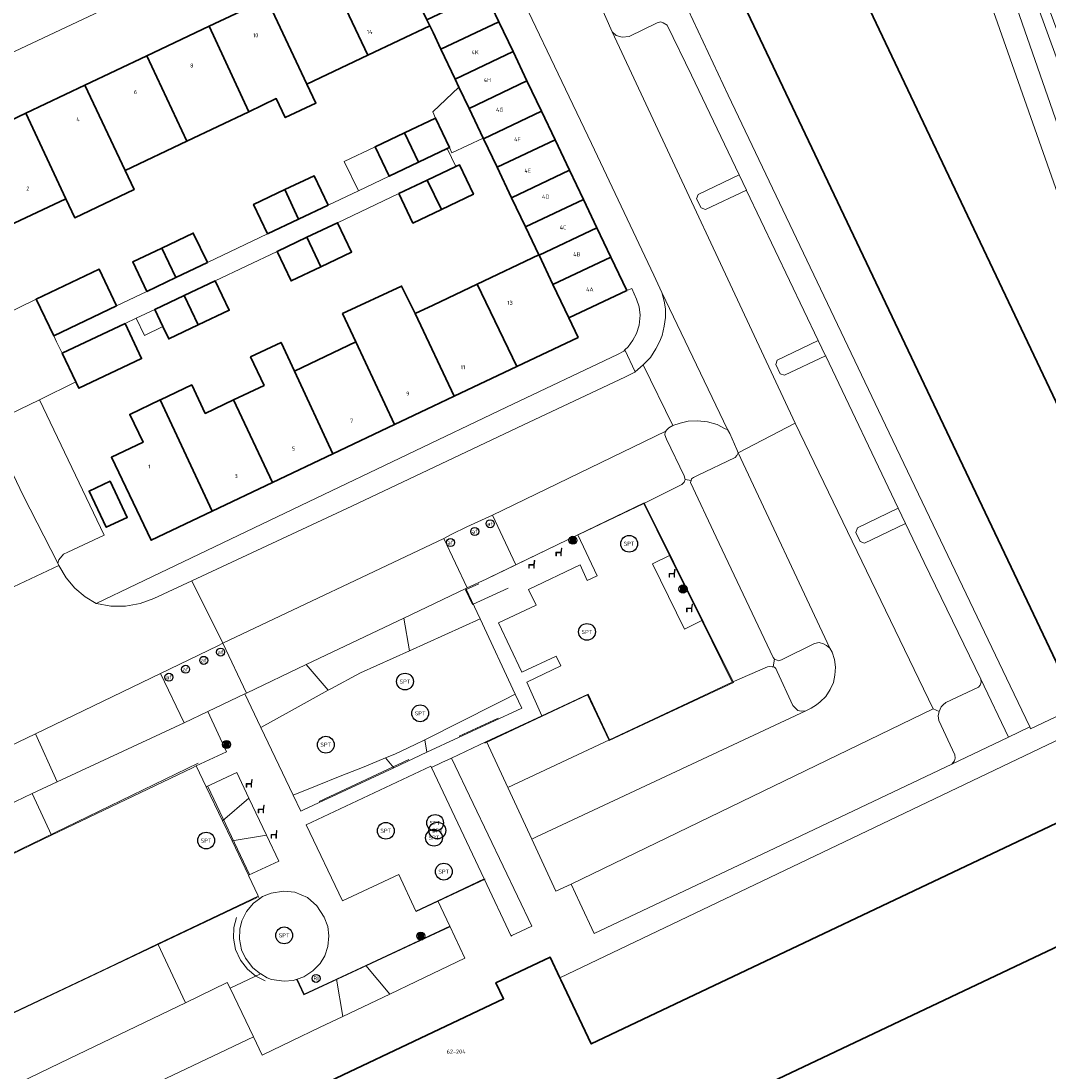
# Model space of a CAD drawing. Header units: metres. Extents: x 73718 to 76933, y 443658 to 446696.
# Tile 47 of 161: x 74582 to 74674, y 445392 to 445486. Entities that reach past the tile are written whole.
import ezdxf
from ezdxf.enums import TextEntityAlignment as Align

# ---------------------------------------------------------------- set-up
doc = ezdxf.new("R2010")
doc.units = ezdxf.units.M
for name, color, linetype, lineweight in [('B-WE-GR-BEPLANTING_CULTUUR_BODEMBEDEKKER-GV', 90, 'Continuous', 18), ('B-WE-GR-BEPLANTING_CULTUUR_HEESTERS-GV', 90, 'Continuous', 18), ('B-WE-IE-MEUBILAIR-S', 7, 'Continuous', 25), ('B-WE-IE-MEUBILAIR_WEGMEUBILAIR-G', 7, 'Continuous', 18), ('B-WE-IE-MEUBILAIR_WEGMEUBILAIR-S', 7, 'Continuous', 25), ('B-WE-IE-MEUBILAIR_WEGMEUBILAIR_AFVALBAK-S', 7, 'Continuous', 25), ('B-WE-IE-TERREINAFSCHEIDING_KUNSTMATIG_HEKWERK-G', 20, 'IE-TERREINAFSCHEIDING_KUNSTMATIG-SO', 18), ('B-WE-OG-BEBOUWING-GV', 7, 'Continuous', 35), ('B-WE-OG-BEBOUWING-T18', 10, 'Continuous', 18), ('B-WE-OG-BEBOUWING_LUIFEL-GV', 7, 'Continuous', 18), ('B-WE-OG-TERREIN_BEGROEID-GV', 7, 'Continuous', 18), ('B-WE-OG-TERREIN_ERF-GV', 7, 'Continuous', 18), ('B-WE-VH-GESLOTENVERHARDING_KUNSTSTOF-GV', 10, 'Continuous', 18), ('B-WE-VH-ONVERHARD_BOOMSCHORS-GV', 210, 'Continuous', 18), ('B-WE-VH-OPENVERHARDING-GV', 30, 'Continuous', 18), ('B-WE-VH-OPENVERHARDING_BETONSTRAATSTEEN-GV', 30, 'Continuous', 18), ('B-WE-VH-OPENVERHARDING_STRAATBAKSTEEN-GV', 30, 'Continuous', 18), ('B-WE-VH-OPENVERHARDING_TEGEL-GV', 30, 'Continuous', 18)]:
    doc.layers.add(name, color=color, linetype=linetype, lineweight=lineweight)
doc.styles.add('NLCS-ISO', font='NLCS-ISO.ttf')
doc.styles.add('NLCS-ISO-M200-T18', font='NLCS-ISO.ttf', dxfattribs={"height": 0.36})
doc.linetypes.add('IE-TERREINAFSCHEIDING_KUNSTMATIG-SO', pattern='A,4,[82,NLCS.SHX,S=0.75,R=90,X=0,Y=0],4,-2', length=10)

# ---------------------------------------------------------------- blocks, each defined once
blk = doc.blocks.new('SIE-WEG_AFVALBAK-SO')
h = blk.add_hatch(color=256)
h.dxf.hatch_style = 1
h.paths.add_polyline_path([(-0.864, -0.864), (0.864, -0.864), (0.864, 0.864), (-0.864, 0.864)])
for points in [[(-1.152, -1.152), (1.152, -1.152), (1.152, 1.152), (-1.152, 1.152)], [(-0.864, -0.864), (0.864, -0.864), (0.864, 0.864), (-0.864, 0.864)]]:
    blk.add_lwpolyline(points, close=True)
blk.add_circle((0, 0), 1.8)
blk = doc.blocks.new('SIE-MEUBILAIR_PAAL_AFSLUITPAAL-SO')
blk.add_circle((0, 0), 1.8)
at = {"style": 'NLCS-ISO'}
blk.add_text('af', height=1.8, dxfattribs=at).set_placement((0, 0), align=Align.MIDDLE_CENTER)
blk = doc.blocks.new('SIE-MEUBILAIR_PUT_RIOOLPUT-SO')
blk.add_circle((0, 0), 1.8)
at = {"style": 'NLCS-ISO'}
blk.add_text('RI', height=1.8, dxfattribs=at).set_placement((0, 0), align=Align.MIDDLE_CENTER)
blk = doc.blocks.new('SIE-WEG_ZITBANK-SO')
at = {"color": 0, "linetype": 'ByBlock', "lineweight": 18}
blk.add_lwpolyline([(-0.91, -1.63), (-0.91, -0.2), (1.09, -0.2), (1.09, -1.63), (1.29, -1.63), (1.29, -0.21), (1.54, 1.78), (1.33, 1.78), (1.11, 0), (-1.11, 0), (-1.11, -1.63)], close=True, dxfattribs=at)
blk = doc.blocks.new('SIE-WEG_SPEELTOESTEL-SO')
blk.add_circle((0, 0), 3.75)
at = {"style": 'NLCS-ISO'}
blk.add_text('SPT', height=1.8, dxfattribs=at).set_placement((0, 0), align=Align.MIDDLE_CENTER)

msp = doc.modelspace()

# ---------------------------------------------------------------- linework, layer by layer
at = {"layer": 'B-WE-GR-BEPLANTING_CULTUUR_BODEMBEDEKKER-GV', "flags": 128}
for points in [[(74616.08, 445432.699), (74616.582, 445429.782), (74622.894, 445432.621), (74621.621, 445435.339)], [(74649.168, 445429.038), (74649.042, 445428.333), (74649.16, 445428.31), (74649.286, 445428.184), (74649.414, 445427.943), (74650.816, 445424.908), (74651.07, 445424.618), (74651.248, 445424.44), (74651.539, 445424.376), (74651.96, 445424.416), (74652.441, 445424.657), (74652.911, 445424.951), (74653.229, 445425.217), (74653.748, 445425.689), (74654.129, 445426.311), (74654.419, 445426.934), (74654.547, 445427.594), (74654.596, 445428.305), (74654.519, 445428.992), (74654.327, 445429.664), (74654.09, 445430.024), (74654.085, 445430.032), (74653.819, 445430.26), (74653.527, 445430.413), (74653.145, 445430.514), (74652.739, 445430.423), (74649.793, 445428.958), (74649.566, 445428.895), (74649.399, 445428.933), (74649.172, 445429.033)], [(74617.953, 445421.83), (74618.145, 445420.714), (74626.62, 445424.665), (74626.033, 445425.918), (74625.035, 445425.407), (74620.366, 445423.057), (74618.919, 445422.303)], [(74598.445, 445417.633), (74599.89, 445414.607), (74602.262, 445416.621), (74601.169, 445418.923)], [(74610.079, 445400.459), (74607.19, 445399.109), (74606.559, 445400.46), (74606.222, 445400.348), (74605.394, 445400.27), (74604.283, 445400.419), (74603.904, 445400.585), (74603.313, 445400.924), (74603.304, 445400.919), (74600.577, 445399.64), (74602.66, 445395.305), (74603.448, 445393.681), (74606.078, 445394.939), (74608.568, 445396.13), (74610.653, 445397.127)]]:
    msp.add_lwpolyline(points, close=True, dxfattribs=at)
at = {"layer": 'B-WE-GR-BEPLANTING_CULTUUR_HEESTERS-GV', "flags": 128}
for points in [[(74646.014, 445472.277), (74642.361, 445470.533), (74642.219, 445470.133), (74642.607, 445469.321), (74643.007, 445469.179), (74646.66, 445470.924)], [(74653.067, 445457.479), (74649.414, 445455.735), (74649.272, 445455.335), (74649.66, 445454.523), (74650.06, 445454.381), (74653.712, 445456.125)], [(74639.376, 445449.06), (74639.542, 445448.679), (74641.108, 445445.392), (74641.198, 445445.063), (74641.197, 445445.061), (74641.72, 445444.976), (74641.756, 445445.126), (74641.934, 445445.254), (74642.289, 445445.445), (74645.642, 445447.05), (74645.819, 445447.216), (74645.933, 445447.457), (74645.819, 445447.761), (74645.182, 445449.17), (74644.964, 445449.527), (74644.762, 445449.602), (74644.062, 445449.982), (74643.198, 445450.222), (74642.283, 445450.309), (74641.457, 445450.282), (74640.759, 445450.103), (74640.1, 445449.886), (74639.732, 445449.684), (74639.516, 445449.493), (74639.459, 445449.391), (74639.402, 445449.288)], [(74642.672, 445432.475), (74645.392, 445426.972), (74648.55, 445428.347), (74648.728, 445428.385), (74648.968, 445428.347), (74649.042, 445428.333), (74649.168, 445429.038), (74649.057, 445429.173), (74643.948, 445439.935), (74641.682, 445444.821), (74641.72, 445444.976), (74641.197, 445445.061), (74641.11, 445444.847), (74640.907, 445444.63), (74637.508, 445442.919), (74639.804, 445438.275)], [(74660.215, 445442.501), (74656.562, 445440.756), (74656.42, 445440.356), (74656.808, 445439.544), (74657.208, 445439.402), (74660.861, 445441.147)], [(74607.381, 445428.554), (74609.332, 445426.256), (74609.576, 445426.392), (74612.221, 445427.821), (74616.582, 445429.782), (74616.08, 445432.699)], [(74602.039, 445426.009), (74601.893, 445425.939), (74603.332, 445422.929), (74605.855, 445424.319), (74609.332, 445426.256), (74607.381, 445428.554)], [(74667.58, 445427.244), (74667.605, 445426.967), (74667.517, 445426.712), (74667.365, 445426.522), (74664.471, 445425.158), (74664.229, 445424.956), (74664.051, 445424.765), (74663.875, 445424.37), (74663.76, 445423.977), (74663.838, 445423.558), (74665.263, 445420.487), (74665.302, 445420.181), (74665.24, 445419.94), (74664.986, 445419.661), (74670.063, 445422.081)], [(74623.477, 445421.669), (74625.367, 445417.585), (74634.436, 445421.836), (74632.531, 445425.911), (74628.404, 445423.977)], [(74600.271, 445420.764), (74598.581, 445424.344), (74596.472, 445423.332), (74585.135, 445418.077), (74582.914, 445417.023), (74584.652, 445413.304), (74597.221, 445419.336), (74597.557, 445419.493)], [(74618.145, 445420.714), (74617.953, 445421.83), (74617.111, 445421.418), (74615.281, 445420.549), (74614.464, 445420.211), (74615.202, 445419.342)], [(74606.9, 445415.467), (74607.197, 445415.609), (74615.202, 445419.342), (74614.464, 445420.211), (74612.541, 445419.413), (74610.398, 445418.575), (74608.363, 445417.748), (74606.224, 445416.881)], [(74625.652, 445404.309), (74625.725, 445404.344), (74626.57, 445404.751), (74627.495, 445405.197), (74624.939, 445410.555), (74622.271, 445416.134), (74620.329, 445420.194), (74619.467, 445419.79), (74618.544, 445419.358), (74623.241, 445409.413)], [(74594.14, 445403.601), (74589.604, 445401.442), (74580.732, 445397.229), (74575.21, 445408.772), (74584.652, 445413.304), (74582.914, 445417.023), (74580.692, 445415.968), (74576.62, 445414.037), (74569.906, 445410.814), (74569.436, 445410.673), (74569.118, 445410.722), (74568.916, 445410.81), (74568.914, 445410.811), (74569.411, 445409.859), (74577.016, 445393.945), (74579.069, 445389.931), (74586.239, 445393.375), (74596.592, 445398.355)], [(74602.262, 445416.621), (74599.89, 445414.607), (74600.756, 445412.795), (74603.827, 445413.324)], [(74604.929, 445411.002), (74603.827, 445413.324), (74600.756, 445412.795), (74602.213, 445409.746)], [(74600.577, 445399.64), (74603.304, 445400.919), (74603.295, 445400.938), (74602.602, 445401.483), (74601.944, 445402.334), (74601.6, 445403.084), (74601.416, 445404.024), (74601.439, 445404.923), (74601.638, 445405.676), (74602.055, 445406.503), (74602.659, 445407.247), (74603.198, 445407.63), (74603.092, 445407.862), (74594.14, 445403.601), (74596.592, 445398.355), (74600.33, 445400.153)], [(74620.195, 445405.188), (74612.686, 445401.678), (74614.847, 445399.132), (74617.188, 445400.252), (74621.531, 445402.329)], [(74610.079, 445400.459), (74610.653, 445397.127), (74614.847, 445399.132), (74612.686, 445401.678)]]:
    msp.add_lwpolyline(points, close=True, dxfattribs=at)
at = {"layer": 'B-WE-IE-MEUBILAIR_WEGMEUBILAIR-G', "flags": 128}
for points in [[(74621.011, 445422.166), (74624.496, 445423.749)], [(74608.544, 445416.324), (74616.523, 445420.073)], [(74603.701, 445400.311), (74602.88, 445400.729), (74602.122, 445401.352), (74601.5, 445402.16), (74601.075, 445403.103), (74600.882, 445404.105), (74600.918, 445405.085), (74601.147, 445405.977)]]:
    msp.add_lwpolyline(points, dxfattribs=at)
at = {"layer": 'B-WE-IE-TERREINAFSCHEIDING_KUNSTMATIG_HEKWERK-G', "flags": 128}
for points in [[(74623.786, 445436.34), (74637.538, 445443.001), (74645.505, 445426.956), (74634.418, 445421.772), (74632.492, 445425.852), (74623.325, 445421.542)], [(74625.392, 445435.376), (74622.2, 445433.917), (74621.601, 445435.233), (74622.775, 445435.771)], [(74602.995, 445407.763), (74580.71, 445397.178), (74575.132, 445408.804), (74597.745, 445419.743)], [(74598.58, 445417.672), (74602.322, 445409.811)], [(74623.337, 445409.385), (74617.2, 445406.487)], [(74620.198, 445405.116), (74607.153, 445399.051), (74606.529, 445400.412)]]:
    msp.add_lwpolyline(points, dxfattribs=at)
at = {"layer": 'B-WE-OG-BEBOUWING-GV', "flags": 128}
for points in [[(74641.908, 445493.116), (74644.091, 445488.518), (74645.604, 445489.236), (74674.863, 445427.597), (74683.865, 445431.87), (74654.584, 445493.554), (74662.148, 445497.144), (74660.792, 445500), (74660.02, 445501.627), (74658.477, 445500.895), (74629.52, 445561.897), (74630.981, 445562.591), (74630.782, 445563.011), (74619.207, 445557.517), (74619.354, 445557.208), (74620.723, 445557.858), (74648.187, 445500), (74649.699, 445496.814), (74645.912, 445495.016)], [(74615.632, 445491.385), (74614.774, 445493.191), (74609.266, 445490.572), (74612.873, 445482.968), (74618.404, 445485.598), (74618.149, 445486.13), (74617.035, 445488.456)], [(74609.266, 445490.572), (74603.868, 445488.005), (74607.442, 445480.386), (74612.873, 445482.968)], [(74624.562, 445485.956), (74623.312, 445488.585), (74618.149, 445486.13), (74618.404, 445485.598), (74618.691, 445484.995), (74619.401, 445483.502)], [(74602.252, 445477.918), (74604.7, 445479.082), (74605.504, 445477.392), (74608.237, 445478.692), (74607.442, 445480.386), (74603.868, 445488.005), (74598.721, 445485.558)], [(74624.562, 445485.956), (74619.401, 445483.502), (74620.671, 445480.83), (74625.832, 445483.284)], [(74602.252, 445477.918), (74598.721, 445485.558), (74593.141, 445482.905), (74596.717, 445475.286)], [(74621.914, 445478.216), (74627.075, 445480.67), (74625.832, 445483.284), (74620.671, 445480.83), (74621.008, 445480.122)], [(74593.141, 445482.905), (74587.607, 445480.274), (74591.21, 445472.668), (74596.717, 445475.286)], [(74582.346, 445477.772), (74585.916, 445470.151), (74586.715, 445468.446), (74592.017, 445470.966), (74591.21, 445472.668), (74587.607, 445480.274)], [(74623.204, 445475.503), (74628.365, 445477.957), (74627.075, 445480.67), (74621.914, 445478.216), (74623.176, 445475.563)], [(74582.346, 445477.772), (74576.678, 445475.077), (74580.292, 445467.477), (74585.916, 445470.151)], [(74616.158, 445476.041), (74617.407, 445473.409), (74619.958, 445474.622), (74620.172, 445474.724), (74618.921, 445477.354)], [(74624.418, 445472.951), (74629.579, 445475.405), (74628.365, 445477.957), (74623.204, 445475.503)], [(74616.158, 445476.041), (74613.522, 445474.787), (74614.773, 445472.157), (74617.407, 445473.409)], [(74624.418, 445472.951), (74625.707, 445470.24), (74630.868, 445472.694), (74629.579, 445475.405)], [(74619.438, 445469.182), (74622.302, 445470.542), (74621.052, 445473.173), (74620.736, 445473.023), (74618.175, 445471.807)], [(74625.707, 445470.24), (74626.95, 445467.626), (74632.11, 445470.08), (74630.868, 445472.694)], [(74609.329, 445469.569), (74608.078, 445472.199), (74605.469, 445470.959), (74606.691, 445468.315)], [(74619.438, 445469.182), (74618.175, 445471.807), (74615.652, 445470.609), (74616.902, 445467.978)], [(74603.931, 445467.002), (74606.691, 445468.315), (74605.469, 445470.959), (74602.68, 445469.632)], [(74626.95, 445467.626), (74628.135, 445465.133), (74628.15, 445465.102), (74633.311, 445467.556), (74632.11, 445470.08)], [(74608.67, 445464.069), (74611.424, 445465.377), (74610.174, 445468.008), (74607.438, 445466.709)], [(74598.55, 445464.443), (74597.299, 445467.073), (74594.493, 445465.739), (74595.74, 445463.107)], [(74629.397, 445462.474), (74634.56, 445464.929), (74633.311, 445467.556), (74628.15, 445465.102)], [(74608.67, 445464.069), (74607.438, 445466.709), (74604.774, 445465.444), (74606.024, 445462.812)], [(74593.151, 445461.876), (74595.74, 445463.107), (74594.493, 445465.739), (74591.9, 445464.506)], [(74628.15, 445465.102), (74628.135, 445465.133), (74622.645, 445462.523), (74626.185, 445455.173), (74631.634, 445457.764), (74630.809, 445459.498), (74629.397, 445462.474)], [(74634.56, 445464.929), (74629.397, 445462.474), (74630.809, 445459.498), (74635.974, 445461.954)], [(74590.452, 445460.592), (74588.889, 445463.866), (74583.277, 445461.186), (74584.84, 445457.913)], [(74599.263, 445462.826), (74596.493, 445461.511), (74597.733, 445458.875), (74600.512, 445460.195)], [(74611.799, 445457.366), (74615.249, 445449.974), (74618.691, 445451.61), (74620.588, 445452.512), (74617.1, 445459.886), (74615.883, 445462.353), (74610.618, 445459.896)], [(74620.588, 445452.512), (74626.185, 445455.173), (74622.645, 445462.523), (74618.691, 445460.642), (74617.1, 445459.886)], [(74597.733, 445458.875), (74596.493, 445461.511), (74593.863, 445460.262), (74594.593, 445458.724), (74595.112, 445457.631)], [(74591.207, 445459.001), (74585.607, 445456.348), (74586.823, 445453.781), (74587.088, 445453.221), (74592.688, 445455.874)], [(74609.763, 445447.366), (74606.318, 445454.759), (74605.13, 445457.308), (74602.409, 445456.015), (74603.617, 445453.475), (74600.886, 445452.177), (74604.36, 445444.796)], [(74609.763, 445447.366), (74615.249, 445449.974), (74611.799, 445457.366), (74606.318, 445454.759)], [(74598.988, 445442.242), (74604.36, 445444.796), (74600.886, 445452.177), (74598.365, 445450.978), (74597.153, 445453.517), (74594.365, 445452.192), (74594.335, 445452.178)], [(74598.988, 445442.242), (74594.335, 445452.178), (74591.632, 445450.893), (74592.815, 445448.405), (74589.995, 445447.064), (74593.523, 445439.644)], [(74589.877, 445444.923), (74588.002, 445444.043), (74589.522, 445440.807), (74591.396, 445441.687)], [(74630.015, 445400.578), (74629.136, 445402.431), (74624.309, 445400.141), (74624.988, 445398.711), (74618.691, 445395.724), (74579.532, 445377.151), (74579.106, 445376.949), (74583.375, 445367.949), (74618.691, 445384.7), (74629.275, 445389.72), (74632.902, 445382.073), (74637.51, 445384.259), (74636.881, 445385.585), (74682.626, 445407.283), (74678.359, 445416.281), (74632.813, 445394.678), (74630.107, 445400.384)]]:
    msp.add_lwpolyline(points, close=True, dxfattribs=at)
at = {"layer": 'B-WE-OG-BEBOUWING_LUIFEL-GV', "flags": 128}
for points in [[(74618.921, 445477.354), (74620.172, 445474.724), (74620.383, 445474.23), (74623.176, 445475.563), (74621.914, 445478.216), (74621.008, 445480.122), (74618.667, 445477.913)], [(74613.522, 445474.787), (74610.775, 445473.48), (74612.026, 445470.851), (74614.773, 445472.157)], [(74592.199, 445459.472), (74592.929, 445457.934), (74594.593, 445458.724), (74593.863, 445460.262)]]:
    msp.add_lwpolyline(points, close=True, dxfattribs=at)
at = {"layer": 'B-WE-OG-TERREIN_BEGROEID-GV', "flags": 128}
msp.add_lwpolyline([(74676.21, 445480.265), (74673.369, 445487.869), (74672.573, 445487.554), (74675.335, 445479.957)], close=True, dxfattribs=at)
at = {"layer": 'B-WE-OG-TERREIN_ERF-GV', "flags": 128}
for points in [[(74654.584, 445493.554), (74683.865, 445431.87)], [(74674.863, 445427.597), (74645.604, 445489.236), (74644.091, 445488.518), (74641.908, 445493.116), (74639.362, 445491.907), (74639.229, 445491.803), (74645.039, 445479.397), (74659.077, 445449.929), (74670.198, 445426.641), (74671.948, 445422.979), (74672.025, 445422.818), (74676.462, 445424.912)], [(74576.678, 445475.077), (74582.346, 445477.772), (74587.607, 445480.274), (74593.141, 445482.905), (74598.721, 445485.558), (74603.868, 445488.005)], [(74589.494, 445487.135), (74580.341, 445482.815)], [(74675.74, 445466.919), (74668.899, 445486.348)], [(74580.035, 445459.608), (74583.277, 445461.186), (74588.889, 445463.866), (74590.452, 445460.592), (74593.151, 445461.876), (74591.9, 445464.506), (74594.493, 445465.739), (74597.299, 445467.073), (74598.55, 445464.443), (74603.931, 445467.002), (74602.68, 445469.632), (74605.469, 445470.959), (74608.078, 445472.199), (74609.329, 445469.569), (74612.026, 445470.851), (74614.773, 445472.157), (74613.522, 445474.787), (74616.158, 445476.041), (74618.921, 445477.354), (74620.172, 445474.724), (74619.958, 445474.622), (74620.736, 445473.023), (74621.052, 445473.173), (74622.302, 445470.542), (74619.438, 445469.182), (74616.902, 445467.978), (74615.652, 445470.609), (74610.174, 445468.008), (74611.424, 445465.377), (74608.67, 445464.069), (74606.024, 445462.812), (74604.774, 445465.444), (74599.263, 445462.826), (74600.512, 445460.195), (74597.733, 445458.875), (74595.112, 445457.631), (74594.593, 445458.724), (74593.863, 445460.262), (74592.199, 445459.472), (74591.207, 445459.001), (74592.688, 445455.874), (74587.088, 445453.221), (74586.823, 445453.781), (74583.568, 445452.2), (74589.339, 445440.118), (74586.089, 445438.576), (74585.721, 445438.411), (74585.29, 445437.914), (74585.202, 445437.597), (74585.298, 445437.407), (74585.954, 445436.299), (74586.725, 445435.381), (74587.636, 445434.602), (74588.62, 445434.007), (74592.241, 445435.74), (74607.565, 445443.068), (74625.236, 445451.527), (74635.149, 445456.243), (74635.709, 445456.548), (74635.823, 445456.659), (74636.101, 445456.929), (74636.532, 445457.527), (74636.85, 445458.112), (74637.089, 445458.848), (74637.191, 445459.75), (74637.074, 445460.487), (74636.846, 445461.173), (74636.437, 445462.137), (74635.974, 445461.954), (74630.809, 445459.498), (74631.634, 445457.764), (74626.185, 445455.173), (74620.588, 445452.512), (74618.691, 445451.61), (74615.249, 445449.974), (74609.763, 445447.366), (74604.36, 445444.796), (74598.988, 445442.242), (74593.523, 445439.644), (74589.995, 445447.064), (74592.815, 445448.405), (74591.632, 445450.893), (74594.335, 445452.178), (74594.365, 445452.192), (74597.153, 445453.517), (74598.365, 445450.978), (74600.886, 445452.177), (74603.617, 445453.475), (74602.409, 445456.015), (74605.13, 445457.308), (74606.318, 445454.759), (74611.799, 445457.366), (74610.618, 445459.896), (74615.883, 445462.353), (74617.1, 445459.886), (74618.691, 445460.642), (74622.645, 445462.523), (74628.135, 445465.133), (74626.95, 445467.626), (74625.707, 445470.24), (74624.418, 445472.951), (74623.204, 445475.503), (74623.176, 445475.563), (74621.914, 445478.216), (74621.008, 445480.122), (74620.671, 445480.83), (74619.401, 445483.502), (74618.691, 445484.995), (74618.404, 445485.598), (74612.873, 445482.968), (74607.442, 445480.386), (74608.237, 445478.692), (74605.504, 445477.392), (74604.7, 445479.082), (74602.252, 445477.918), (74596.717, 445475.286), (74591.21, 445472.668), (74592.017, 445470.966), (74586.715, 445468.446), (74585.916, 445470.151), (74580.292, 445467.477)], [(74677.527, 445423.276), (74630.015, 445400.578), (74630.107, 445400.384), (74632.813, 445394.678), (74678.359, 445416.281)], [(74682.626, 445407.283), (74636.881, 445385.585)]]:
    msp.add_lwpolyline(points, dxfattribs=at)
msp.add_lwpolyline([(74589.877, 445444.923), (74591.396, 445441.687), (74589.522, 445440.807), (74588.002, 445444.043)], close=True, dxfattribs=at)
at = {"layer": 'B-WE-VH-GESLOTENVERHARDING_KUNSTSTOF-GV', "flags": 128}
for points in [[(74645.392, 445426.972), (74642.672, 445432.475), (74641.122, 445431.696), (74638.271, 445437.532), (74639.804, 445438.275), (74637.508, 445442.919), (74631.703, 445440.16), (74631.621, 445440.121), (74633.341, 445436.474), (74632.458, 445436.05), (74631.815, 445437.449), (74627.22, 445435.251), (74627.893, 445433.846), (74624.539, 445432.268), (74626.613, 445427.872), (74629.691, 445429.307), (74630.106, 445428.441), (74627.049, 445426.991), (74628.404, 445423.977), (74632.531, 445425.911), (74634.436, 445421.836)], [(74612.221, 445427.821), (74609.576, 445426.392), (74609.332, 445426.256), (74605.855, 445424.319), (74603.332, 445422.929), (74606.224, 445416.881), (74608.363, 445417.748), (74610.398, 445418.575), (74612.541, 445419.413), (74614.464, 445420.211), (74615.281, 445420.549), (74617.111, 445421.418), (74617.953, 445421.83), (74618.919, 445422.303), (74620.366, 445423.057), (74625.035, 445425.407), (74626.033, 445425.918), (74622.894, 445432.621), (74616.582, 445429.782)], [(74603.304, 445400.919), (74603.313, 445400.924), (74603.904, 445400.585), (74604.283, 445400.419), (74605.394, 445400.27), (74606.222, 445400.348), (74606.559, 445400.46), (74607.173, 445400.663), (74607.969, 445401.197), (74608.61, 445401.866), (74609.021, 445402.527), (74609.307, 445403.38), (74609.407, 445404.332), (74609.298, 445405.151), (74608.981, 445405.992), (74608.329, 445406.997), (74607.481, 445407.762), (74606.359, 445408.212), (74605.35, 445408.329), (74604.244, 445408.145), (74603.475, 445407.827), (74603.198, 445407.63), (74602.659, 445407.247), (74602.055, 445406.503), (74601.638, 445405.676), (74601.439, 445404.923), (74601.416, 445404.024), (74601.6, 445403.084), (74601.944, 445402.334), (74602.602, 445401.483), (74603.295, 445400.938)]]:
    msp.add_lwpolyline(points, close=True, dxfattribs=at)
at = {"layer": 'B-WE-VH-ONVERHARD_BOOMSCHORS-GV', "flags": 128}
msp.add_lwpolyline([(74618.544, 445419.358), (74618.492, 445419.469), (74607.369, 445414.243), (74610.602, 445407.465), (74615.643, 445409.815), (74617.169, 445406.532), (74619.131, 445407.463), (74623.241, 445409.413)], close=True, dxfattribs=at)
at = {"layer": 'B-WE-VH-OPENVERHARDING-GV', "flags": 128}
msp.add_lwpolyline([(74585.607, 445456.348), (74591.207, 445459.001), (74592.199, 445459.472), (74593.863, 445460.262), (74596.493, 445461.511), (74599.263, 445462.826), (74604.774, 445465.444), (74607.438, 445466.709), (74610.174, 445468.008), (74615.652, 445470.609), (74618.175, 445471.807), (74620.736, 445473.023), (74619.958, 445474.622), (74617.407, 445473.409), (74614.773, 445472.157), (74612.026, 445470.851), (74609.329, 445469.569), (74606.691, 445468.315), (74603.931, 445467.002), (74598.55, 445464.443), (74595.74, 445463.107), (74593.151, 445461.876), (74590.452, 445460.592), (74584.84, 445457.913), (74585.099, 445457.363)], close=True, dxfattribs=at)
at = {"layer": 'B-WE-VH-OPENVERHARDING_BETONSTRAATSTEEN-GV', "flags": 128}
for points in [[(74634.664, 445485.058), (74651.005, 445450.091), (74663.331, 445424.606), (74663.875, 445424.37), (74664.051, 445424.765), (74664.229, 445424.956), (74664.471, 445425.158), (74667.365, 445426.522), (74667.517, 445426.712), (74667.605, 445426.967), (74667.58, 445427.244), (74662.523, 445437.666), (74660.861, 445441.147), (74657.208, 445439.402), (74656.808, 445439.544), (74656.42, 445440.356), (74656.562, 445440.756), (74660.215, 445442.501), (74653.733, 445456.081), (74653.712, 445456.125), (74650.06, 445454.381), (74649.66, 445454.523), (74649.272, 445455.335), (74649.414, 445455.735), (74653.067, 445457.479), (74646.676, 445470.891), (74646.66, 445470.924), (74643.007, 445469.179), (74642.607, 445469.321), (74642.219, 445470.133), (74642.361, 445470.533), (74646.014, 445472.277), (74641.76, 445481.184), (74639.599, 445485.653), (74639.239, 445485.853), (74639.035, 445485.929), (74638.706, 445485.853), (74636.206, 445484.621), (74635.557, 445484.58), (74635.039, 445484.708)], [(74585.721, 445438.411), (74586.089, 445438.576), (74589.339, 445440.118), (74583.568, 445452.2), (74579.063, 445450.013), (74582.12, 445443.634), (74582.12, 445443.633), (74585.202, 445437.597), (74585.29, 445437.914)], [(74631.621, 445440.121), (74631.703, 445440.16), (74637.508, 445442.919), (74640.907, 445444.63), (74641.11, 445444.847), (74641.197, 445445.061), (74641.198, 445445.063), (74641.108, 445445.392), (74639.542, 445448.679), (74639.376, 445449.06), (74639.402, 445449.288), (74639.459, 445449.391), (74623.995, 445441.898), (74626.092, 445437.469)], [(74649.168, 445429.038), (74649.172, 445429.033), (74649.399, 445428.933), (74649.566, 445428.895), (74649.793, 445428.958), (74652.739, 445430.423), (74653.145, 445430.514), (74653.527, 445430.413), (74653.819, 445430.26), (74654.085, 445430.032), (74654.09, 445430.024), (74645.933, 445447.457), (74645.819, 445447.216), (74645.642, 445447.05), (74642.289, 445445.445), (74641.934, 445445.254), (74641.756, 445445.126), (74641.72, 445444.976), (74641.682, 445444.821), (74643.948, 445439.935), (74649.057, 445429.173)], [(74621.621, 445435.339), (74621.741, 445435.395), (74619.642, 445439.813), (74599.926, 445430.451), (74602.039, 445426.009), (74607.381, 445428.554), (74616.08, 445432.699)], [(74583.217, 445422.373), (74585.135, 445418.077), (74596.472, 445423.332), (74594.369, 445427.764)], [(74634.436, 445421.836), (74625.367, 445417.585), (74625.396, 445417.523), (74627.504, 445412.967), (74627.921, 445413.162), (74651.96, 445424.416), (74651.539, 445424.376), (74651.248, 445424.44), (74651.07, 445424.618), (74650.816, 445424.908), (74649.414, 445427.943), (74649.286, 445428.184), (74649.16, 445428.31), (74649.042, 445428.333), (74648.968, 445428.347), (74648.728, 445428.385), (74648.55, 445428.347), (74645.392, 445426.972)], [(74631.794, 445407.267), (74631.795, 445407.265), (74633.058, 445404.536), (74648.634, 445411.887), (74664.986, 445419.661), (74665.24, 445419.94), (74665.302, 445420.181), (74665.263, 445420.487), (74663.838, 445423.558), (74663.76, 445423.977), (74663.875, 445424.37), (74663.331, 445424.606), (74631.02, 445408.94)]]:
    msp.add_lwpolyline(points, close=True, dxfattribs=at)
at = {"layer": 'B-WE-VH-OPENVERHARDING_STRAATBAKSTEEN-GV', "flags": 128}
for points in [[(74582.12, 445443.633), (74582.12, 445443.634), (74579.063, 445450.013), (74575.594, 445457.252), (74574.597, 445459.331), (74568.836, 445471.354), (74568.745, 445471.608), (74566.873, 445475.492), (74566.695, 445475.949), (74563.968, 445481.635), (74561.79, 445486.178), (74561.79, 445486.181), (74554.948, 445500.983), (74549.534, 445498.439), (74558.663, 445479.098), (74561.58, 445472.944), (74569.72, 445455.708), (74577.133, 445440.074), (74579.69, 445434.766), (74585.298, 445437.407), (74585.202, 445437.597)], [(74639.105, 445461.786), (74644.964, 445449.527), (74645.182, 445449.17), (74645.819, 445447.761), (74645.933, 445447.457), (74651.005, 445450.091), (74634.664, 445485.058), (74633.444, 445487.913), (74633.294, 445488.847), (74629.418, 445497.053), (74629.163, 445497.586), (74623.401, 445494.841), (74624.24, 445493.081), (74632.826, 445475.086), (74638.392, 445463.309)], [(74639.105, 445461.786), (74639.309, 445460.999), (74639.425, 445460.326), (74639.452, 445459.538), (74639.326, 445458.776), (74639.135, 445457.924), (74638.895, 445457.379), (74638.578, 445456.729), (74638.085, 445455.955), (74637.449, 445455.305), (74640.1, 445449.886), (74640.759, 445450.103), (74641.457, 445450.282), (74642.283, 445450.309), (74643.198, 445450.222), (74644.062, 445449.982), (74644.762, 445449.602), (74644.964, 445449.527)], [(74597.167, 445436.032), (74599.926, 445430.451), (74619.642, 445439.813), (74620.355, 445440.186), (74621.717, 445440.837), (74623.995, 445441.898), (74639.459, 445449.391), (74639.516, 445449.493), (74639.732, 445449.684), (74640.1, 445449.886), (74637.449, 445455.305), (74636.723, 445454.698), (74636.688, 445454.669), (74635.864, 445454.25), (74626.202, 445449.701), (74611.452, 445442.679)], [(74627.504, 445412.967), (74629.662, 445408.304), (74631.02, 445408.94), (74663.331, 445424.606), (74651.005, 445450.091), (74645.933, 445447.457), (74654.09, 445430.024), (74654.327, 445429.664), (74654.519, 445428.992), (74654.596, 445428.305), (74654.547, 445427.594), (74654.419, 445426.934), (74654.129, 445426.311), (74653.748, 445425.689), (74653.229, 445425.217), (74652.911, 445424.951), (74652.441, 445424.657), (74651.96, 445424.416), (74627.921, 445413.162)], [(74628.404, 445423.977), (74627.049, 445426.991), (74630.106, 445428.441), (74629.691, 445429.307), (74626.613, 445427.872), (74624.539, 445432.268), (74627.893, 445433.846), (74627.22, 445435.251), (74631.815, 445437.449), (74632.458, 445436.05), (74633.341, 445436.474), (74631.621, 445440.121), (74626.092, 445437.469), (74623.424, 445436.189), (74621.741, 445435.395), (74621.621, 445435.339), (74622.894, 445432.621), (74626.033, 445425.918), (74626.62, 445424.665), (74618.145, 445420.714), (74615.202, 445419.342), (74607.197, 445415.609), (74606.9, 445415.467), (74606.224, 445416.881), (74603.332, 445422.929), (74601.893, 445425.939), (74598.581, 445424.344), (74600.271, 445420.764), (74597.557, 445419.493), (74598.445, 445417.633), (74601.169, 445418.923), (74602.262, 445416.621), (74603.827, 445413.324), (74604.929, 445411.002), (74602.213, 445409.746), (74602.256, 445409.655), (74603.05, 445407.953), (74603.092, 445407.862), (74603.198, 445407.63), (74603.475, 445407.827), (74604.244, 445408.145), (74605.35, 445408.329), (74606.359, 445408.212), (74607.481, 445407.762), (74608.329, 445406.997), (74608.981, 445405.992), (74609.298, 445405.151), (74609.407, 445404.332), (74609.307, 445403.38), (74609.021, 445402.527), (74608.61, 445401.866), (74607.969, 445401.197), (74607.173, 445400.663), (74606.559, 445400.46), (74607.19, 445399.109), (74610.079, 445400.459), (74612.686, 445401.678), (74620.195, 445405.188), (74619.131, 445407.463), (74617.169, 445406.532), (74615.643, 445409.815), (74610.602, 445407.465), (74607.369, 445414.243), (74618.492, 445419.469), (74618.544, 445419.358), (74619.467, 445419.79), (74620.329, 445420.194), (74623.477, 445421.669)], [(74641.122, 445431.696), (74642.672, 445432.475), (74639.804, 445438.275), (74638.271, 445437.532)]]:
    msp.add_lwpolyline(points, close=True, dxfattribs=at)
for points in [[(74580.177, 445420.903), (74583.217, 445422.373), (74594.369, 445427.764), (74599.479, 445430.228), (74599.926, 445430.451), (74597.167, 445436.032), (74593.776, 445434.454), (74592.558, 445433.993), (74591.255, 445433.754), (74589.93, 445433.755), (74588.649, 445433.99), (74588.62, 445434.007), (74587.636, 445434.602), (74586.725, 445435.381), (74585.954, 445436.299), (74585.298, 445437.407), (74579.69, 445434.766)], [(74589.459, 445389.023), (74602.66, 445395.305), (74600.577, 445399.64), (74600.33, 445400.153), (74596.592, 445398.355), (74586.239, 445393.375), (74579.069, 445389.931)]]:
    msp.add_lwpolyline(points, dxfattribs=at)
at = {"layer": 'B-WE-VH-OPENVERHARDING_TEGEL-GV', "flags": 128}
for points in [[(74675.335, 445479.957), (74672.573, 445487.554), (74673.369, 445487.869), (74672.611, 445490.037), (74671.764, 445489.681), (74669.885, 445494.846), (74667.978, 445500), (74658.249, 445525.035), (74647.851, 445549.8), (74642.438, 445562.229), (74643.108, 445562.505), (74639.601, 445570.157), (74637.088, 445575.842), (74634.36, 445582.015), (74632.46, 445580.047), (74635.937, 445572.204), (74639.665, 445563.792), (74642.607, 445557.21), (74646.565, 445548.086), (74656.579, 445524.155), (74666.04, 445500), (74668.455, 445493.564), (74670.828, 445487.113), (74677.64, 445467.56)], [(74677.64, 445467.56), (74670.828, 445487.113), (74668.455, 445493.564), (74666.04, 445500), (74656.579, 445524.155), (74646.565, 445548.086), (74642.607, 445557.21), (74639.665, 445563.792), (74637.573, 445563.389), (74644.68, 445547.335), (74654.522, 445523.775), (74663.831, 445500), (74666.387, 445493.183), (74668.899, 445486.348), (74675.74, 445466.919)], [(74623.312, 445488.585), (74624.562, 445485.956), (74625.832, 445483.284), (74627.075, 445480.67), (74628.365, 445477.957), (74629.579, 445475.405), (74630.868, 445472.694), (74632.11, 445470.08), (74633.311, 445467.556), (74634.56, 445464.929), (74635.974, 445461.954), (74636.437, 445462.137), (74636.846, 445461.173), (74637.074, 445460.487), (74637.191, 445459.75), (74637.089, 445458.848), (74636.85, 445458.112), (74636.532, 445457.527), (74636.101, 445456.929), (74635.823, 445456.659), (74636.723, 445454.698), (74637.449, 445455.305), (74638.085, 445455.955), (74638.578, 445456.729), (74638.895, 445457.379), (74639.135, 445457.924), (74639.326, 445458.776), (74639.452, 445459.538), (74639.425, 445460.326), (74639.309, 445460.999), (74639.105, 445461.786), (74638.392, 445463.309), (74632.826, 445475.086), (74624.24, 445493.081)], [(74633.444, 445487.913), (74634.664, 445485.058), (74635.039, 445484.708), (74635.557, 445484.58), (74636.206, 445484.621), (74638.706, 445485.853), (74639.035, 445485.929), (74639.239, 445485.853), (74639.599, 445485.653), (74641.76, 445481.184), (74646.014, 445472.277), (74646.66, 445470.924), (74646.676, 445470.891), (74653.067, 445457.479), (74653.712, 445456.125), (74653.733, 445456.081), (74660.215, 445442.501), (74660.861, 445441.147), (74662.523, 445437.666), (74667.58, 445427.244), (74670.063, 445422.081), (74671.948, 445422.979), (74670.198, 445426.641), (74659.077, 445449.929), (74645.039, 445479.397), (74639.229, 445491.803)], [(74578.865, 445486.09), (74577.016, 445485.103), (74575.932, 445487.322), (74569.699, 445484.358), (74570.751, 445482.161), (74568.782, 445481.211), (74567.714, 445483.414), (74563.968, 445481.635), (74566.695, 445475.949), (74566.808, 445476.178), (74566.986, 445476.419), (74567.252, 445476.571), (74571.1, 445478.433), (74580.341, 445482.815), (74589.494, 445487.135)], [(74676.462, 445424.912), (74672.025, 445422.818), (74671.948, 445422.979), (74670.063, 445422.081), (74664.986, 445419.661), (74648.634, 445411.887), (74633.058, 445404.536), (74631.795, 445407.265), (74631.794, 445407.267), (74631.02, 445408.94), (74629.662, 445408.304), (74627.504, 445412.967), (74625.396, 445417.523), (74625.367, 445417.585), (74623.477, 445421.669), (74620.329, 445420.194), (74622.271, 445416.134), (74624.939, 445410.555), (74627.495, 445405.197), (74626.57, 445404.751), (74625.725, 445404.344), (74625.652, 445404.309), (74623.241, 445409.413), (74619.131, 445407.463), (74620.195, 445405.188), (74621.531, 445402.329), (74617.188, 445400.252), (74614.847, 445399.132), (74610.653, 445397.127), (74608.568, 445396.13), (74606.078, 445394.939), (74603.448, 445393.681), (74602.66, 445395.305), (74589.459, 445389.023)], [(74579.532, 445377.151), (74618.691, 445395.724), (74624.988, 445398.711), (74624.309, 445400.141), (74629.136, 445402.431), (74630.015, 445400.578), (74677.527, 445423.276)]]:
    msp.add_lwpolyline(points, dxfattribs=at)
for points in [[(74575.594, 445457.252), (74579.063, 445450.013), (74583.568, 445452.2), (74586.823, 445453.781), (74585.607, 445456.348), (74585.099, 445457.363), (74584.84, 445457.913), (74583.277, 445461.186), (74580.035, 445459.608), (74580.172, 445459.32)], [(74588.62, 445434.007), (74588.649, 445433.99), (74589.93, 445433.755), (74591.255, 445433.754), (74592.558, 445433.993), (74593.776, 445434.454), (74597.167, 445436.032), (74611.452, 445442.679), (74626.202, 445449.701), (74635.864, 445454.25), (74636.688, 445454.669), (74636.723, 445454.698), (74635.823, 445456.659), (74635.709, 445456.548), (74635.149, 445456.243), (74625.236, 445451.527), (74607.565, 445443.068), (74592.241, 445435.74)], [(74623.424, 445436.189), (74626.092, 445437.469), (74623.995, 445441.898), (74621.717, 445440.837), (74620.355, 445440.186), (74619.642, 445439.813), (74621.741, 445435.395)], [(74602.039, 445426.009), (74599.926, 445430.451), (74599.479, 445430.228), (74594.369, 445427.764), (74596.472, 445423.332), (74598.581, 445424.344), (74601.893, 445425.939)], [(74578.766, 445420.221), (74580.692, 445415.968), (74582.914, 445417.023), (74585.135, 445418.077), (74583.217, 445422.373), (74580.177, 445420.903)], [(74603.092, 445407.862), (74603.05, 445407.953), (74602.256, 445409.655), (74602.213, 445409.746), (74600.756, 445412.795), (74599.89, 445414.607), (74598.445, 445417.633), (74597.557, 445419.493), (74597.221, 445419.336), (74584.652, 445413.304), (74575.21, 445408.772), (74580.732, 445397.229), (74589.604, 445401.442), (74594.14, 445403.601)]]:
    msp.add_lwpolyline(points, close=True, dxfattribs=at)

# ---------------------------------------------------------------- block references
at = {"layer": 'B-WE-IE-MEUBILAIR-S', "xscale": 0.2, "yscale": 0.2, "zscale": 0.2}
for name, p in [('SIE-MEUBILAIR_PAAL_AFSLUITPAAL-SO', (74622.418, 445440.431)), ('SIE-MEUBILAIR_PAAL_AFSLUITPAAL-SO', (74623.791, 445441.125)), ('SIE-MEUBILAIR_PAAL_AFSLUITPAAL-SO', (74620.25, 445439.443)), ('SIE-MEUBILAIR_PAAL_AFSLUITPAAL-SO', (74599.735, 445429.661)), ('SIE-MEUBILAIR_PAAL_AFSLUITPAAL-SO', (74598.228, 445428.923)), ('SIE-MEUBILAIR_PAAL_AFSLUITPAAL-SO', (74595.121, 445427.422)), ('SIE-MEUBILAIR_PAAL_AFSLUITPAAL-SO', (74596.61, 445428.13)), ('SIE-MEUBILAIR_PUT_RIOOLPUT-SO', (74608.255, 445400.52))]:
    msp.add_blockref(name, p, dxfattribs=at)
at = {"layer": 'B-WE-IE-MEUBILAIR_WEGMEUBILAIR-S', "xscale": 0.2, "yscale": 0.2, "zscale": 0.2}
for name, p in [('SIE-WEG_SPEELTOESTEL-SO', (74636.19, 445439.337)), ('SIE-WEG_ZITBANK-SO', (74629.88, 445438.581)), ('SIE-WEG_ZITBANK-SO', (74627.464, 445437.472)), ('SIE-WEG_ZITBANK-SO', (74639.983, 445436.688)), ('SIE-WEG_ZITBANK-SO', (74641.542, 445433.589)), ('SIE-WEG_SPEELTOESTEL-SO', (74632.43, 445431.464)), ('SIE-WEG_SPEELTOESTEL-SO', (74616.191, 445427.03)), ('SIE-WEG_SPEELTOESTEL-SO', (74617.54, 445424.198)), ('SIE-WEG_SPEELTOESTEL-SO', (74609.121, 445421.393)), ('SIE-WEG_ZITBANK-SO', (74602.245, 445417.92)), ('SIE-WEG_ZITBANK-SO', (74603.314, 445415.634)), ('SIE-WEG_SPEELTOESTEL-SO', (74618.875, 445414.41)), ('SIE-WEG_SPEELTOESTEL-SO', (74598.442, 445412.831)), ('SIE-WEG_ZITBANK-SO', (74604.456, 445413.388)), ('SIE-WEG_SPEELTOESTEL-SO', (74614.478, 445413.708)), ('SIE-WEG_SPEELTOESTEL-SO', (74618.779, 445413.083)), ('SIE-WEG_SPEELTOESTEL-SO', (74619.076, 445413.725)), ('SIE-WEG_SPEELTOESTEL-SO', (74619.651, 445410.06)), ('SIE-WEG_SPEELTOESTEL-SO', (74605.403, 445404.367))]:
    msp.add_blockref(name, p, dxfattribs=at)
at = {"layer": 'B-WE-IE-MEUBILAIR_WEGMEUBILAIR_AFVALBAK-S', "xscale": 0.2, "yscale": 0.2, "zscale": 0.2}
for p in [(74631.175, 445439.648), (74641.003, 445435.297), (74600.269, 445421.41), (74617.6, 445404.303)]:
    msp.add_blockref('SIE-WEG_AFVALBAK-SO', p, dxfattribs=at)

# ---------------------------------------------------------------- texts
at = {"layer": 'B-WE-OG-BEBOUWING-T18', "style": 'NLCS-ISO-M200-T18'}
for s, p in [('10', (74602.86, 445484.74)), ('14', (74613.036, 445485.038)), ('4K', (74622.449, 445483.225)), ('8', (74597.16, 445482.04)), ('4H', (74623.538, 445480.75)), ('6', (74592.15, 445479.67)), ('4G', (74624.637, 445478.086)), ('4', (74587.01, 445477.24)), ('4F', (74626.224, 445475.454)), ('4E', (74627.141, 445472.655)), ('2', (74582.528, 445471.057)), ('4D', (74628.741, 445470.327)), ('4C', (74630.297, 445467.591)), ('4B', (74631.522, 445465.182)), ('4A', (74632.685, 445462.046)), ('13', (74625.565, 445460.85)), ('11', (74621.36, 445455.1)), ('9', (74616.44, 445452.74)), ('7', (74611.43, 445450.33)), ('5', (74606.25, 445447.84)), ('1', (74593.383, 445446.232)), ('3', (74601.12, 445445.38)), ('62-204', (74620.752, 445393.987))]:
    msp.add_text(s, height=0.36, dxfattribs=at).set_placement(p, align=Align.MIDDLE)

doc.saveas('drawing.dxf')
